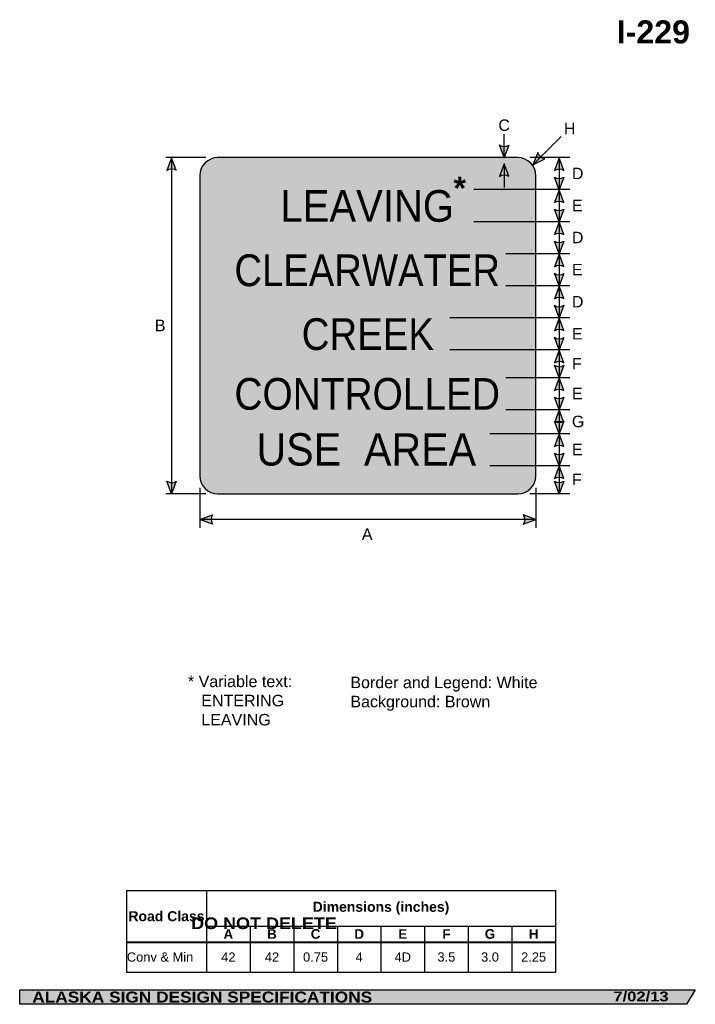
# Model space of a CAD drawing. Header units: feet. Extents: x 7 to 92, y 0 to 123.
import ezdxf
from ezdxf.enums import TextEntityAlignment as Align

# ---------------------------------------------------------------- set-up
doc = ezdxf.new("R2010")
doc.units = ezdxf.units.FT
doc.header["$MEASUREMENT"] = 0
doc.layers.add('Sign', color=7, linetype='Continuous')
doc.styles.add('ARIAL', font='arial.ttf')
doc.styles.add('ARIAL B', font='arialbd.ttf')
doc.styles.add('ARIAL BLACK B', font='ariblk.ttf')
doc.styles.add('ARIAL BLACK BI', font='ariblk.ttf')
doc.styles.add('FHWA SERIES D2000EX', font='txt')

# ---------------------------------------------------------------- blocks, each defined once
blk = doc.blocks.new('*T4')
at = {"color": 0, "linetype": 'ByBlock', "lineweight": -2, "transparency": 16777216}
for p, q in [((0, 0), (53.62052911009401, 0)), ((0, 0), (0, -10.19592542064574)), ((10.020529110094, 0), (10.020529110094, -6.401856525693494)), ((53.62052911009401, 0), (53.62052911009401, -10.19592542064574)), ((10.020529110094, -4.437689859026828), (53.62052911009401, -4.437689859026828)), ((15.470529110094, -4.437689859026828), (15.470529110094, -6.401856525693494)), ((20.920529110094, -4.437689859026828), (20.920529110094, -6.401856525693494)), ((26.370529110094, -4.437689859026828), (26.370529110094, -6.401856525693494)), ((31.82052911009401, -4.437689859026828), (31.82052911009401, -6.401856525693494)), ((37.27052911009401, -4.437689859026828), (37.27052911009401, -6.401856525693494)), ((42.72052911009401, -4.437689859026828), (42.72052911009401, -6.401856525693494)), ((48.17052911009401, -4.437689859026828), (48.17052911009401, -6.401856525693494)), ((0, -6.401856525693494), (53.62052911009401, -6.401856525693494)), ((0, -6.446856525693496), (53.62052911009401, -6.446856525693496)), ((10.020529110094, -6.446856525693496), (10.020529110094, -10.19592542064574)), ((15.470529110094, -6.446856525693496), (15.470529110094, -10.19592542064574)), ((20.920529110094, -6.446856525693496), (20.920529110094, -10.19592542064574)), ((26.370529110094, -6.446856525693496), (26.370529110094, -10.19592542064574)), ((31.82052911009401, -6.446856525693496), (31.82052911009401, -10.19592542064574)), ((37.27052911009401, -6.446856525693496), (37.27052911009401, -10.19592542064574)), ((42.72052911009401, -6.446856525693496), (42.72052911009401, -10.19592542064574)), ((48.17052911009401, -6.446856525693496), (48.17052911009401, -10.19592542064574)), ((0, -10.19592542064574), (53.62052911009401, -10.19592542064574))]:
    blk.add_line(p, q, dxfattribs=at)
at = {"color": 18, "transparency": 16777216}
for s, insert, char_height, width, attachment_point, style in [('Road Class', (5.010264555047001, -3.212178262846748), 1.25, 9.900529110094, 5, 'ARIAL B'), ('Dimensions (inches)', (31.820529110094, -2.218844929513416), 1.25, 43.48000000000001, 5, 'ARIAL B'), ('A', (12.745529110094, -5.431023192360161), 1.199999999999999, 5.33, 5, 'ARIAL B'), ('B', (18.195529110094, -5.431023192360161), 1.199999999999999, 5.33, 5, 'ARIAL B'), ('C', (23.64552911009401, -5.431023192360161), 1.199999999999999, 5.33, 5, 'ARIAL B'), ('D', (29.09552911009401, -5.431023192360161), 1.199999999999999, 5.33, 5, 'ARIAL B'), ('E', (34.54552911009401, -5.431023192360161), 1.199999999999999, 5.33, 5, 'ARIAL B'), ('F', (39.99552911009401, -5.431023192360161), 1.199999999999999, 5.33, 5, 'ARIAL B'), ('G', (45.44552911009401, -5.431023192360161), 1.199999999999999, 5.33, 5, 'ARIAL B'), ('H', (50.895529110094, -5.431023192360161), 1.199999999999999, 5.33, 5, 'ARIAL B'), ('Conv & Min', (0.0600000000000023, -8.310140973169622), 1.149999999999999, 9.900529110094, 4, 'ARIAL'), ('42', (12.745529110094, -8.310140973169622), 1.149999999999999, 5.33, 5, 'ARIAL'), ('42', (18.195529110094, -8.310140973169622), 1.149999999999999, 5.33, 5, 'ARIAL'), ('0.75', (23.64552911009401, -8.310140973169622), 1.149999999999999, 5.33, 5, 'ARIAL'), ('4', (29.09552911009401, -8.310140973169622), 1.149999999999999, 5.33, 5, 'ARIAL'), ('4D', (34.54552911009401, -8.310140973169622), 1.149999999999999, 5.33, 5, 'ARIAL'), ('3.5', (39.99552911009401, -8.310140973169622), 1.149999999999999, 5.33, 5, 'ARIAL'), ('3.0', (45.44552911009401, -8.310140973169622), 1.149999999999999, 5.33, 5, 'ARIAL'), ('2.25', (50.895529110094, -8.310140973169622), 1.149999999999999, 5.33, 5, 'ARIAL')]:
    blk.add_mtext(s, dxfattribs=dict(at, insert=insert, char_height=char_height, width=width, attachment_point=attachment_point, style=style))

msp = doc.modelspace()

# ---------------------------------------------------------------- hatches: boundary and pattern name
h = msp.add_hatch(color=256)
h.dxf.hatch_style = 1
edge = h.paths.add_edge_path()
edge.add_line((68.54601245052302, 107.6561777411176), (67.95326646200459, 106.0833333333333))
edge.add_line((67.95326646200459, 106.0833333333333), (67.36461453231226, 107.6694891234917))
edge.add_arc((67.96511010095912, 108.5322918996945), 1.051201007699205, 235.1627615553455, 303.5461345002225)
h = msp.add_hatch(color=256)
h.dxf.hatch_style = 1
edge = h.paths.add_edge_path()
edge.add_line((26.97816266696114, 104.5000722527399), (26.3854166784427, 106.0729166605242))
edge.add_line((26.3854166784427, 106.0729166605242), (25.79676474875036, 104.4867608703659))
edge.add_arc((26.39726031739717, 103.623958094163), 1.051201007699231, 56.453865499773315, 124.8372384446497, ccw=False)
h = msp.add_hatch(color=256)
h.dxf.hatch_style = 1
edge = h.paths.add_edge_path()
edge.add_line((72.17158958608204, 106.7372485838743), (71.52084633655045, 105.1875000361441))
edge.add_line((71.52084633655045, 105.1875000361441), (73.03872865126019, 105.9347848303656))
edge.add_arc((73.19573820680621, 106.9741940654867), 1.051201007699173, 193.0266678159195, 261.4100407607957, ccw=False)
h = msp.add_hatch(color=256)
h.dxf.hatch_style = 1
edge = h.paths.add_edge_path()
edge.add_line((75.40525898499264, 104.4896555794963), (74.8125129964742, 106.0624999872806))
edge.add_line((74.8125129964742, 106.0624999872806), (74.22386106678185, 104.4763441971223))
edge.add_arc((74.82435663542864, 103.6135414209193), 1.051201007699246, 56.453865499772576, 124.8372384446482, ccw=False)
at = {"true_color": 0xffffff}
h = msp.add_hatch(color=7, dxfattribs=at)
h.dxf.hatch_style = 1
edge = h.paths.add_edge_path()
edge.add_line((68.54598644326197, 103.7515519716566), (67.95324045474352, 105.3243963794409))
edge.add_line((67.95324045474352, 105.3243963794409), (67.36458852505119, 103.7382405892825))
edge.add_arc((67.96508409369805, 102.8754378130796), 1.051201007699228, 56.453865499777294, 124.8372384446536, ccw=False)
h = msp.add_hatch(color=256)
h.dxf.hatch_style = 1
edge = h.paths.add_edge_path()
edge.add_line((75.40525898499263, 103.6353443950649), (74.8125129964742, 102.0624999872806))
edge.add_line((74.8125129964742, 102.0624999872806), (74.22386106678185, 103.648655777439))
edge.add_arc((74.82435663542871, 104.5114585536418), 1.051201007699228, 235.1627615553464, 303.5461345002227)
h = msp.add_hatch(color=256)
h.dxf.hatch_style = 1
edge = h.paths.add_edge_path()
edge.add_line((75.40525898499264, 100.4896555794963), (74.8125129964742, 102.0624999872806))
edge.add_line((74.8125129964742, 102.0624999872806), (74.22386106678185, 100.4763441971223))
edge.add_arc((74.82435663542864, 99.61354142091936), 1.051201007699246, 56.453865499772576, 124.8372384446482, ccw=False)
h = msp.add_hatch(color=256)
h.dxf.hatch_style = 1
edge = h.paths.add_edge_path()
edge.add_line((75.40525898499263, 99.64576108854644), (74.8125129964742, 98.07291668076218))
edge.add_line((74.8125129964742, 98.07291668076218), (74.22386106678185, 99.65907247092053))
edge.add_arc((74.82435663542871, 100.5218752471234), 1.051201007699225, 235.1627615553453, 303.5461345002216)
h = msp.add_hatch(color=256)
h.dxf.hatch_style = 1
edge = h.paths.add_edge_path()
edge.add_line((75.40525898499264, 96.48965558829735), (74.8125129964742, 98.06249999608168))
edge.add_line((74.8125129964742, 98.06249999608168), (74.22386106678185, 96.47634420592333))
edge.add_arc((74.82435663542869, 95.61354142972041), 1.051201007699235, 56.45386549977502, 124.8372384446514, ccw=False)
h = msp.add_hatch(color=256)
h.dxf.hatch_style = 1
edge = h.paths.add_edge_path()
edge.add_line((75.40525898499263, 95.6457610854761), (74.8125129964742, 94.07291667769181))
edge.add_line((74.8125129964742, 94.07291667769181), (74.22386106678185, 95.6590724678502))
edge.add_arc((74.82435663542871, 96.52187524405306), 1.051201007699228, 235.1627615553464, 303.5461345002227)
h = msp.add_hatch(color=256)
h.dxf.hatch_style = 1
edge = h.paths.add_edge_path()
edge.add_line((75.40525898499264, 92.46882227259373), (74.8125129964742, 94.04166668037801))
edge.add_line((74.8125129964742, 94.04166668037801), (74.22386106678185, 92.45551089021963))
edge.add_arc((74.82435663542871, 91.59270811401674), 1.051201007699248, 56.45386549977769, 124.8372384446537, ccw=False)
h = msp.add_hatch(color=256)
h.dxf.hatch_style = 1
edge = h.paths.add_edge_path()
edge.add_line((75.40525898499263, 91.6249277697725), (74.8125129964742, 90.05208336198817))
edge.add_line((74.8125129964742, 90.05208336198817), (74.22386106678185, 91.63823915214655))
edge.add_arc((74.82435663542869, 92.50104192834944), 1.051201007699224, 235.1627615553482, 303.5461345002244)
h = msp.add_hatch(color=256)
h.dxf.hatch_style = 1
edge = h.paths.add_edge_path()
edge.add_line((75.40525898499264, 88.46882227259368), (74.8125129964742, 90.04166668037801))
edge.add_line((74.8125129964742, 90.04166668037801), (74.22386106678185, 88.45551089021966))
edge.add_arc((74.82435663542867, 87.59270811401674), 1.051201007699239, 56.453865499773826, 124.83723844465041, ccw=False)
h = msp.add_hatch(color=256)
h.dxf.hatch_style = 1
edge = h.paths.add_edge_path()
edge.add_line((75.40525898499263, 87.63534444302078), (74.8125129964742, 86.0625000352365))
edge.add_line((74.8125129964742, 86.0625000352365), (74.22386106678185, 87.64865582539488))
edge.add_arc((74.8243566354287, 88.51145860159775), 1.051201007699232, 235.1627615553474, 303.5461345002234)
h = msp.add_hatch(color=256)
h.dxf.hatch_style = 1
edge = h.paths.add_edge_path()
edge.add_line((75.40525898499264, 84.47923895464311), (74.8125129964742, 86.05208336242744))
edge.add_line((74.8125129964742, 86.05208336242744), (74.22386106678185, 84.46592757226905))
edge.add_arc((74.82435663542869, 83.60312479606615), 1.051201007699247, 56.45386549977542, 124.837238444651, ccw=False)
h = msp.add_hatch(color=256)
h.dxf.hatch_style = 1
edge = h.paths.add_edge_path()
edge.add_line((75.40525898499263, 83.63534445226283), (74.8125129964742, 82.06250004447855))
edge.add_line((74.8125129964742, 82.06250004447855), (74.22386106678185, 83.64865583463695))
edge.add_arc((74.82435663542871, 84.51145861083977), 1.051201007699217, 235.1627615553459, 303.5461345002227)
h = msp.add_hatch(color=256)
h.dxf.hatch_style = 1
edge = h.paths.add_edge_path()
edge.add_line((75.40525898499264, 80.46882229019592), (74.8125129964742, 82.04166669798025))
edge.add_line((74.8125129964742, 82.04166669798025), (74.22386106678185, 80.45551090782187))
edge.add_arc((74.82435663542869, 79.59270813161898), 1.051201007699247, 56.45386549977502, 124.837238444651, ccw=False)
h = msp.add_hatch(color=256)
h.dxf.hatch_style = 1
edge = h.paths.add_edge_path()
edge.add_line((75.40525898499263, 80.14576112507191), (74.8125129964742, 78.57291671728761))
edge.add_line((74.8125129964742, 78.57291671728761), (74.22386106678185, 80.15907250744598))
edge.add_arc((74.82435663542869, 81.02187528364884), 1.051201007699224, 235.1627615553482, 303.5461345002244)
h = msp.add_hatch(color=256)
h.dxf.hatch_style = 1
edge = h.paths.add_edge_path()
edge.add_line((75.40525898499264, 76.98965563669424), (74.8125129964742, 78.56250004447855))
edge.add_line((74.8125129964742, 78.56250004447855), (74.22386106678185, 76.97634425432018))
edge.add_arc((74.82435663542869, 76.11354147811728), 1.051201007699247, 56.45386549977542, 124.837238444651, ccw=False)
h = msp.add_hatch(color=256)
h.dxf.hatch_style = 1
edge = h.paths.add_edge_path()
edge.add_line((75.40525898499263, 76.16659446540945), (74.8125129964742, 74.59375005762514))
edge.add_line((74.8125129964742, 74.59375005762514), (74.22386106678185, 76.17990584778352))
edge.add_arc((74.82435663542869, 77.04270862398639), 1.051201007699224, 235.1627615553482, 303.5461345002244)
h = msp.add_hatch(color=256)
h.dxf.hatch_style = 1
edge = h.paths.add_edge_path()
edge.add_line((75.40525898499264, 72.98965563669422), (74.8125129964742, 74.56250004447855))
edge.add_line((74.8125129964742, 74.56250004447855), (74.22386106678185, 72.97634425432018))
edge.add_arc((74.82435663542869, 72.11354147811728), 1.051201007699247, 56.45386549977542, 124.837238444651, ccw=False)
h = msp.add_hatch(color=256)
h.dxf.hatch_style = 1
edge = h.paths.add_edge_path()
edge.add_line((75.40525898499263, 73.16659446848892), (74.8125129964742, 71.59375006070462))
edge.add_line((74.8125129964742, 71.59375006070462), (74.22386106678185, 73.17990585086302))
edge.add_arc((74.82435663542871, 74.04270862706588), 1.051201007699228, 235.1627615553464, 303.5461345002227)
h = msp.add_hatch(color=256)
h.dxf.hatch_style = 1
edge = h.paths.add_edge_path()
edge.add_line((75.40525898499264, 70.01048898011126), (74.8125129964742, 71.58333338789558))
edge.add_line((74.8125129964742, 71.58333338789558), (74.22386106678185, 69.9971775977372))
edge.add_arc((74.82435663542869, 69.13437482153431), 1.051201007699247, 56.45386549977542, 124.837238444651, ccw=False)
h = msp.add_hatch(color=256)
h.dxf.hatch_style = 1
edge = h.paths.add_edge_path()
edge.add_line((75.40525898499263, 69.1770111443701), (74.8125129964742, 67.60416673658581))
edge.add_line((74.8125129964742, 67.60416673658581), (74.22386106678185, 69.19032252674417))
edge.add_arc((74.82435663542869, 70.05312530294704), 1.051201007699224, 235.1627615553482, 303.5461345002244)
h = msp.add_hatch(color=256)
h.dxf.hatch_style = 1
edge = h.paths.add_edge_path()
edge.add_line((75.40525898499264, 66.0000723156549), (74.8125129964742, 67.57291672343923))
edge.add_line((74.8125129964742, 67.57291672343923), (74.22386106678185, 65.98676093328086))
edge.add_arc((74.82435663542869, 65.12395815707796), 1.051201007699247, 56.45386549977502, 124.837238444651, ccw=False)
h = msp.add_hatch(color=256)
h.dxf.hatch_style = 1
edge = h.paths.add_edge_path()
edge.add_line((26.97816266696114, 65.65617778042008), (26.3854166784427, 64.08333337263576))
edge.add_line((26.3854166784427, 64.08333337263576), (25.79676474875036, 65.66948916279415))
edge.add_arc((26.3972603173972, 66.53229193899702), 1.051201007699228, 235.1627615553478, 303.546134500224)
h = msp.add_hatch(color=256)
h.dxf.hatch_style = 1
edge = h.paths.add_edge_path()
edge.add_line((75.40525898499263, 65.6770111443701), (74.8125129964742, 64.10416673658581))
edge.add_line((74.8125129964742, 64.10416673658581), (74.22386106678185, 65.69032252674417))
edge.add_arc((74.82435663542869, 66.55312530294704), 1.051201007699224, 235.1627615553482, 303.5461345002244)
h = msp.add_hatch(color=256)
h.dxf.hatch_style = 1
edge = h.paths.add_edge_path()
edge.add_line((31.48891848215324, 60.29630901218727), (29.91666666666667, 60.89062506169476))
edge.add_line((29.91666666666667, 60.89062506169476), (31.50340938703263, 61.47769305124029))
edge.add_arc((32.36561218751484, 60.87633634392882), 1.051201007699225, 145.1055563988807, 213.488929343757)
h = msp.add_hatch(color=256)
h.dxf.hatch_style = 1
edge = h.paths.add_edge_path()
edge.add_line((70.3392195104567, 60.29630901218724), (71.9114713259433, 60.89062506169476))
edge.add_line((71.9114713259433, 60.89062506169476), (70.32472860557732, 61.47769305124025))
edge.add_arc((69.46252580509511, 60.87633634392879), 1.051201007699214, -33.488929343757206, 34.894443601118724, ccw=False)
at = {"layer": 'Sign', "true_color": 0xfcfdfe}
h = msp.add_hatch(color=7, dxfattribs=at)
edge = h.paths.add_edge_path(flags=0)
edge.add_spline(control_points=[(32.16666666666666, 106.0833333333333), (32.16666666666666, 106.0833333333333), (69.66666666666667, 106.0833333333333), (69.66666666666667, 106.0833333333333), (70.90847547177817, 106.0833333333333), (71.91666666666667, 105.0751421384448), (71.91666666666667, 103.8333333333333), (71.91666666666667, 103.8333333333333), (71.91666666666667, 66.33333333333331), (71.91666666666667, 66.33333333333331), (71.91666666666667, 65.09152452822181), (70.90847547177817, 64.08333333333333), (69.66666666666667, 64.08333333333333), (69.66666666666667, 64.08333333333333), (32.16666666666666, 64.08333333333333), (32.16666666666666, 64.08333333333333), (30.92485786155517, 64.08333333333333), (29.91666666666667, 65.09152452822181), (29.91666666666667, 66.33333333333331), (29.91666666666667, 66.33333333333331), (29.91666666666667, 103.8333333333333), (29.91666666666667, 103.8333333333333), (29.91666666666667, 105.0751421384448), (30.92485786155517, 106.0833333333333), (32.16666666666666, 106.0833333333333)], knot_values=[0, 0, 0, 0, 1, 1, 1, 2, 2, 2, 3, 3, 3, 4, 4, 4, 5, 5, 5, 6, 6, 6, 7, 7, 7, 8, 8, 8, 8], degree=3, periodic=0)
at = {"layer": 'Sign', "true_color": 0x8e4700}
h = msp.add_hatch(color=34, dxfattribs=at)
edge = h.paths.add_edge_path(flags=0)
edge.add_spline(control_points=[(32.51666666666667, 105.3333333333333), (32.51666666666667, 105.3333333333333), (69.31666666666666, 105.3333333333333), (69.31666666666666, 105.3333333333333), (70.33770946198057, 105.3333333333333), (71.16666666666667, 104.5043761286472), (71.16666666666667, 103.4833333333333), (71.16666666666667, 103.4833333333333), (71.16666666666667, 66.68333333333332), (71.16666666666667, 66.68333333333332), (71.16666666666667, 65.66229053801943), (70.33770946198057, 64.83333333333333), (69.31666666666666, 64.83333333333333), (69.31666666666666, 64.83333333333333), (32.51666666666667, 64.83333333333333), (32.51666666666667, 64.83333333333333), (31.49562387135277, 64.83333333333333), (30.66666666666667, 65.66229053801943), (30.66666666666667, 66.68333333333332), (30.66666666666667, 66.68333333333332), (30.66666666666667, 103.4833333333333), (30.66666666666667, 103.4833333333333), (30.66666666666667, 104.5043761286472), (31.49562387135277, 105.3333333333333), (32.51666666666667, 105.3333333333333)], knot_values=[0, 0, 0, 0, 1, 1, 1, 2, 2, 2, 3, 3, 3, 4, 4, 4, 5, 5, 5, 6, 6, 6, 7, 7, 7, 8, 8, 8, 8], degree=3, periodic=0)
at = {"layer": 'Sign', "true_color": 0x000000}
msp.add_hatch(color=18, dxfattribs=at).paths.add_polyline_path([(7.399373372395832, 2.133735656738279), (91.84195454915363, 2.133735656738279), (90.75006357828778, 0.3343149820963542), (7.402168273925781, 0.3343149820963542)], flags=0)

# ---------------------------------------------------------------- linework, layer by layer
for p, q in [((20.73363718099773, 14.54412606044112), (74.35416629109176, 14.54412606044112)), ((20.73363718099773, 8.126338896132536), (74.35416629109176, 8.126338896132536)), ((20.73363718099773, 8.068200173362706), (74.35416629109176, 8.068200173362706))]:
    msp.add_line(p, q)
for points in [[(68.54601245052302, 107.6561777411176), (67.95326646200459, 106.0833333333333), (67.36461453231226, 107.6694891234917, 0.307560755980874), (68.54601245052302, 107.6561777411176, 4.141293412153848)], [(26.97816266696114, 104.5000722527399), (26.3854166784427, 106.0729166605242), (25.79676474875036, 104.4867608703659, -0.307560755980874), (26.97816266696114, 104.5000722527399, -4.141293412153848)], [(72.17158958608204, 106.7372485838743), (71.52084633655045, 105.1875000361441), (73.03872865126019, 105.9347848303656, -0.307560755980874), (72.17158958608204, 106.7372485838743, -4.141293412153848)], [(75.40525898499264, 104.4896555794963), (74.8125129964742, 106.0624999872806), (74.22386106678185, 104.4763441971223, -0.307560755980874), (75.40525898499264, 104.4896555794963, -4.141293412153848)], [(75.40525898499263, 103.6353443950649), (74.8125129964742, 102.0624999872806), (74.22386106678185, 103.648655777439, 0.307560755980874), (75.40525898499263, 103.6353443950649, 4.141293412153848)], [(75.40525898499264, 100.4896555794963), (74.8125129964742, 102.0624999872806), (74.22386106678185, 100.4763441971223, -0.307560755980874), (75.40525898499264, 100.4896555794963, -4.141293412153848)], [(75.40525898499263, 99.64576108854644), (74.8125129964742, 98.07291668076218), (74.22386106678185, 99.65907247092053, 0.307560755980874), (75.40525898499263, 99.64576108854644, 4.141293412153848)], [(75.40525898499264, 96.48965558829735), (74.8125129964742, 98.06249999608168), (74.22386106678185, 96.47634420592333, -0.307560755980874), (75.40525898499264, 96.48965558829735, -4.141293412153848)], [(75.40525898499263, 95.6457610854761), (74.8125129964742, 94.07291667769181), (74.22386106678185, 95.6590724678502, 0.307560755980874), (75.40525898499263, 95.6457610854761, 4.141293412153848)], [(75.40525898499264, 92.46882227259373), (74.8125129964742, 94.04166668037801), (74.22386106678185, 92.45551089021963, -0.307560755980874), (75.40525898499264, 92.46882227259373, -4.141293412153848)], [(75.40525898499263, 91.6249277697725), (74.8125129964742, 90.05208336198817), (74.22386106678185, 91.63823915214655, 0.307560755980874), (75.40525898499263, 91.6249277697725, 4.141293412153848)], [(75.40525898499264, 88.46882227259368), (74.8125129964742, 90.04166668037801), (74.22386106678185, 88.45551089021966, -0.307560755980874), (75.40525898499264, 88.46882227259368, -4.141293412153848)], [(75.40525898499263, 87.63534444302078), (74.8125129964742, 86.0625000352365), (74.22386106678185, 87.64865582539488, 0.307560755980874), (75.40525898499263, 87.63534444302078, 4.141293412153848)], [(75.40525898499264, 84.47923895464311), (74.8125129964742, 86.05208336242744), (74.22386106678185, 84.46592757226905, -0.307560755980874), (75.40525898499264, 84.47923895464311, -4.141293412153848)], [(75.40525898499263, 83.63534445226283), (74.8125129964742, 82.06250004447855), (74.22386106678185, 83.64865583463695, 0.307560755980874), (75.40525898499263, 83.63534445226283, 4.141293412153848)], [(75.40525898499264, 80.46882229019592), (74.8125129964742, 82.04166669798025), (74.22386106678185, 80.45551090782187, -0.307560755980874), (75.40525898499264, 80.46882229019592, -4.141293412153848)], [(75.40525898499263, 80.14576112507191), (74.8125129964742, 78.57291671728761), (74.22386106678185, 80.15907250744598, 0.307560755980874), (75.40525898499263, 80.14576112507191, 4.141293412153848)], [(75.40525898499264, 76.98965563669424), (74.8125129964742, 78.56250004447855), (74.22386106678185, 76.97634425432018, -0.307560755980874), (75.40525898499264, 76.98965563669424, -4.141293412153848)], [(75.40525898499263, 76.16659446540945), (74.8125129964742, 74.59375005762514), (74.22386106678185, 76.17990584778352, 0.307560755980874), (75.40525898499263, 76.16659446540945, 4.141293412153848)], [(75.40525898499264, 72.98965563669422), (74.8125129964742, 74.56250004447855), (74.22386106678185, 72.97634425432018, -0.307560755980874), (75.40525898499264, 72.98965563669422, -4.141293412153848)], [(75.40525898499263, 73.16659446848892), (74.8125129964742, 71.59375006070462), (74.22386106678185, 73.17990585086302, 0.307560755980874), (75.40525898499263, 73.16659446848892, 4.141293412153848)], [(75.40525898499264, 70.01048898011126), (74.8125129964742, 71.58333338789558), (74.22386106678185, 69.9971775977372, -0.307560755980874), (75.40525898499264, 70.01048898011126, -4.141293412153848)], [(75.40525898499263, 69.1770111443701), (74.8125129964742, 67.60416673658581), (74.22386106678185, 69.19032252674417, 0.307560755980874), (75.40525898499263, 69.1770111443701, 4.141293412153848)], [(75.40525898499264, 66.0000723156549), (74.8125129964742, 67.57291672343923), (74.22386106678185, 65.98676093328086, -0.307560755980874), (75.40525898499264, 66.0000723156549, -4.141293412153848)], [(26.97816266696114, 65.65617778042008), (26.3854166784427, 64.08333337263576), (25.79676474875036, 65.66948916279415, 0.307560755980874), (26.97816266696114, 65.65617778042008, 4.141293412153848)], [(75.40525898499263, 65.6770111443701), (74.8125129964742, 64.10416673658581), (74.22386106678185, 65.69032252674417, 0.307560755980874), (75.40525898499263, 65.6770111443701, 4.141293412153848)], [(31.48891848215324, 60.29630901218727), (29.91666666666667, 60.89062506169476), (31.50340938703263, 61.47769305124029, 0.307560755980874), (31.48891848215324, 60.29630901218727, 4.141293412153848)], [(70.3392195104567, 60.29630901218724), (71.9114713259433, 60.89062506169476), (70.32472860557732, 61.47769305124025, -0.307560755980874), (70.3392195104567, 60.29630901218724, -4.141293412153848)]]:
    msp.add_lwpolyline(points, format="xyb")
at = {"color": 7, "true_color": 0xffffff}
msp.add_lwpolyline([(68.54598644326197, 103.7515519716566), (67.95324045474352, 105.3243963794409), (67.36458852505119, 103.7382405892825, -0.307560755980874), (68.54598644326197, 103.7515519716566, -4.141293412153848)], format="xyb", dxfattribs=at)
at = {"layer": 'Sign', "color": 18, "lineweight": -3, "true_color": 0x000000}
for p, q in [((67.95326646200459, 106.0223130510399), (67.95326646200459, 109.0223130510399)), ((71.52084633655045, 105.1875000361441), (75.0563802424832, 108.7230339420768)), ((30.66666667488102, 106.0833333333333), (25.66666667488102, 106.0833333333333)), ((26.3854166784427, 106.0833333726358), (26.3854166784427, 64.08333337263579)), ((76.1666796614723, 106.0833333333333), (71.1666796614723, 106.0833333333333)), ((74.8125129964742, 106.0729166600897), (74.8125129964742, 102.0729166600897)), ((76.1666796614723, 102.0833333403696), (71.1666796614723, 102.0833333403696)), ((74.8125129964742, 102.0729166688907), (74.8125129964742, 98.07291666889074)), ((76.1666796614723, 98.07291668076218), (71.1666796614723, 98.07291668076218)), ((74.8125129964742, 98.07291667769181), (74.8125129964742, 94.07291667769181)), ((76.1666796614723, 94.06250002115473), (71.1666796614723, 94.06250002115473)), ((74.8125129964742, 94.05208335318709), (74.8125129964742, 90.05208335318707)), ((76.1666796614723, 90.05208336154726), (71.1666796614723, 90.05208336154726)), ((74.8125129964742, 90.05208336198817), (74.8125129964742, 86.0520833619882)), ((76.1666796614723, 86.0625000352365), (71.1666796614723, 86.0625000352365)), ((74.8125129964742, 86.05208337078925), (74.8125129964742, 82.0520833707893)), ((76.1666796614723, 82.06250004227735), (71.1666796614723, 82.06250004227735)), ((74.8125129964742, 82.06250004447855), (74.8125129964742, 78.56250004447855)), ((76.1666796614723, 78.57291671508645), (71.1666796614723, 78.57291671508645)), ((74.8125129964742, 78.57291671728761), (74.8125129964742, 74.57291671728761)), ((76.1666796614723, 74.58333338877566), (71.1666796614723, 74.58333338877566)), ((74.8125129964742, 74.59375005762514), (74.8125129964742, 71.59375005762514)), ((76.1666796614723, 71.59375006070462), (71.1666796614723, 71.59375006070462)), ((74.8125129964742, 71.58333339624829), (74.8125129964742, 67.58333339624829)), ((76.1666796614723, 67.5937500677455), (71.1666796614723, 67.5937500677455)), ((74.8125129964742, 67.60416673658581), (74.8125129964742, 64.10416673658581)), ((30.66666667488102, 64.08333333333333), (25.66666667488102, 64.08333333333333)), ((29.91666666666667, 64.8333333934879), (29.91666666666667, 59.8333333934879)), ((76.1666796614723, 64.08333333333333), (71.1666796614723, 64.08333333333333)), ((71.91666666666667, 64.8333333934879), (71.91666666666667, 59.8333333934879)), ((71.9114713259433, 60.89062506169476), (29.9114713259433, 60.89062506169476))]:
    msp.add_line(p, q, dxfattribs=at)
at = {"layer": 'Sign', "color": 7, "lineweight": -3, "true_color": 0xffffff}
for p, q in [((67.95324045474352, 105.33481305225), (67.95324045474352, 102.33481305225)), ((71.17200346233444, 102.0848166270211), (64.17200346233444, 102.0848166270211)), ((71.17200346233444, 98.0743999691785), (64.17200346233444, 98.0743999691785)), ((71.17200346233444, 94.06398331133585), (68.17200346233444, 94.06398331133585)), ((71.17200346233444, 90.05356665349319), (68.17200346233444, 90.05356665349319)), ((71.17200346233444, 86.06398332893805), (61.17200346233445, 86.06398332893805)), ((71.17200346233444, 82.06398333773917), (61.17200346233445, 82.06398333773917)), ((71.17200346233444, 78.57440001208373), (68.17200346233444, 78.57440001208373)), ((71.17200346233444, 74.58481668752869), (68.17200346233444, 74.58481668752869)), ((71.17200346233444, 71.59523336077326), (66.17200346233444, 71.59523336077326)), ((71.17200346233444, 67.59523336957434), (66.17200346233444, 67.59523336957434))]:
    msp.add_line(p, q, dxfattribs=at)
at = {"layer": 'Sign', "color": 250, "lineweight": -3, "true_color": 0x1f1a17}
msp.add_lwpolyline([(7.399373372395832, 2.133735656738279), (91.84195454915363, 2.133735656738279), (90.75006357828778, 0.3343149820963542), (7.402168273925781, 0.3343149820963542)], close=True, dxfattribs=at)
at = {"layer": 'Sign', "color": 18, "lineweight": -3, "true_color": 0x000000}
msp.add_open_spline([(32.16666666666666, 106.0833333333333), (32.16666666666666, 106.0833333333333), (69.66666666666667, 106.0833333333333), (69.66666666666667, 106.0833333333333), (70.90847547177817, 106.0833333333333), (71.91666666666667, 105.0751421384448), (71.91666666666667, 103.8333333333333), (71.91666666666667, 103.8333333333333), (71.91666666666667, 66.33333333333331), (71.91666666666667, 66.33333333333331), (71.91666666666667, 65.09152452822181), (70.90847547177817, 64.08333333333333), (69.66666666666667, 64.08333333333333), (69.66666666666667, 64.08333333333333), (32.16666666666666, 64.08333333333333), (32.16666666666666, 64.08333333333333), (30.92485786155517, 64.08333333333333), (29.91666666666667, 65.09152452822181), (29.91666666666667, 66.33333333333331), (29.91666666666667, 66.33333333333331), (29.91666666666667, 103.8333333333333), (29.91666666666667, 103.8333333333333), (29.91666666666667, 105.0751421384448), (30.92485786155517, 106.0833333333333), (32.16666666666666, 106.0833333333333)], degree=3, knots=[0, 0, 0, 0, 1, 1, 1, 2, 2, 2, 3, 3, 3, 4, 4, 4, 5, 5, 5, 6, 6, 6, 7, 7, 7, 8, 8, 8, 8], dxfattribs=at)

# ---------------------------------------------------------------- block references
msp.add_blockref('*T4', (20.73363718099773, 14.54412606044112))

# ---------------------------------------------------------------- texts
at = {"char_height": 1.4347, "attachment_point": 1, "style": 'ARIAL'}
for s, width, insert in [('* Variable text:\\P   ENTERING\\P   LEAVING', 12.97036256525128, (28.42458575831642, 41.38241026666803)), ('Border and Legend: White\\PBackground: Brown', 23.37894759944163, (48.72792495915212, 41.25422750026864))]:
    msp.add_mtext_dynamic_manual_height_columns(s, width=width, gutter_width=1, heights=[0], dxfattribs=dict(at, insert=insert))
at = {"layer": 'Sign', "color": 18, "true_color": 0x000000}
for s, height, style, p, p2 in [('I-229', 2.876726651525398, 'ARIAL B', (82.01738159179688, 120.3452796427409), (91.1773815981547, 120.3452796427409)), ('C', 1.427342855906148, 'ARIAL', (67.22916666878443, 109.420233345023), (68.66916672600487, 109.420233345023)), ('H', 1.427342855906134, 'ARIAL', (75.41666666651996, 109.0035666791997), (76.8566667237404, 109.0035666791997)), ('D', 1.427342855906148, 'ARIAL', (76.41666666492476, 103.3929166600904), (77.85666672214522, 103.3929166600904)), ('E', 1.438096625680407, 'ARIAL', (76.41666666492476, 99.3929166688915), (77.75666665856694, 99.3929166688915)), ('D', 1.427342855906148, 'ARIAL', (76.41666666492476, 95.39291667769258), (77.85666672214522, 95.39291667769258)), ('E', 1.438096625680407, 'ARIAL', (76.41666666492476, 91.37208335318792), (77.75666665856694, 91.37208335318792)), ('D', 1.427342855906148, 'ARIAL', (76.41666666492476, 87.37208336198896), (77.85666672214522, 87.37208336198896)), ('B', 1.438096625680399, 'ARIAL', (24.29166668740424, 84.4033333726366), (25.63166668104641, 84.4033333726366)), ('E', 1.438096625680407, 'ARIAL', (76.41666666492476, 83.37208337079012), (77.75666665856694, 83.37208337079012)), ('F', 1.429672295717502, 'ARIAL', (76.41666666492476, 79.63250004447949), (77.63666669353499, 79.63250004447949)), ('E', 1.438096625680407, 'ARIAL', (76.41666666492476, 75.89291671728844), (77.75666665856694, 75.89291671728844)), ('G', 1.435630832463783, 'ARIAL', (76.41666666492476, 72.41375005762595), (77.9766666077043, 72.41375005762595)), ('E', 1.438096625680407, 'ARIAL', (76.41666666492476, 68.90333339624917), (77.75666665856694, 68.90333339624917)), ('F', 1.429672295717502, 'ARIAL', (76.41666666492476, 65.1741667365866), (77.63666669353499, 65.1741667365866)), ('A', 1.43494520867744, 'ARIAL', (50.162369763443, 58.33690003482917), (51.50236975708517, 58.33690003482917))]:
    msp.add_text(s, height=height, dxfattribs=dict(at, style=style)).set_placement(p, p2, align=Align.ALIGNED)
at = {"layer": 'Sign', "color": 7, "true_color": 0xffffff}
for s, height, style, p, p2 in [('*', 2.869460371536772, 'ARIAL B', (61.61506649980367, 100.8523400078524), (63.17506644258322, 100.8523400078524)), ('LEAVING', 3.95602982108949, 'FHWA SERIES D2000EX', (39.98308333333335, 98.07062007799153), (61.6835831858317, 98.07062007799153)), ('CLEARWATER', 3.966759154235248, 'FHWA SERIES D2000EX', (34.23883333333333, 90.03106666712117), (67.4278331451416, 90.03106666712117)), ('CREEK', 3.958301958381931, 'FHWA SERIES D2000EX', (42.64716964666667, 82.06241268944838), (59.18616284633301, 82.06241268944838)), ('CONTROLLED', 3.960659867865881, 'FHWA SERIES D2000EX', (34.23883931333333, 74.59567939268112), (67.42782640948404, 74.59567939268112)), ('DO NOT DELETE', 1.449217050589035, 'ARIAL BLACK B', (28.82416665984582, 9.733566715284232), (47.04416629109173, 9.733566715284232)), ('ALASKA SIGN DESIGN SPECIFICATIONS', 1.370351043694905, 'ARIAL BLACK BI', (8.970644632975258, 0.5528999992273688), (51.45713551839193, 0.5528999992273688)), ('7/02/13', 1.227000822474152, 'ARIAL BLACK BI', (81.60066986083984, 0.7043380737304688), (88.50066630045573, 0.7043380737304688))]:
    msp.add_text(s, height=height, dxfattribs=dict(at, style=style)).set_placement(p, p2, align=Align.ALIGNED)
at = {"layer": 'Sign', "color": 7, "true_color": 0xffffff, "style": 'FHWA SERIES D2000EX'}
msp.add_text('USE  AREA', height=4.042667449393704, rotation=359.9565265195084, dxfattribs=at).set_placement((36.98896778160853, 67.62481735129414), (64.44620903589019, 67.60398401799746), align=Align.ALIGNED)

doc.saveas('drawing.dxf')
